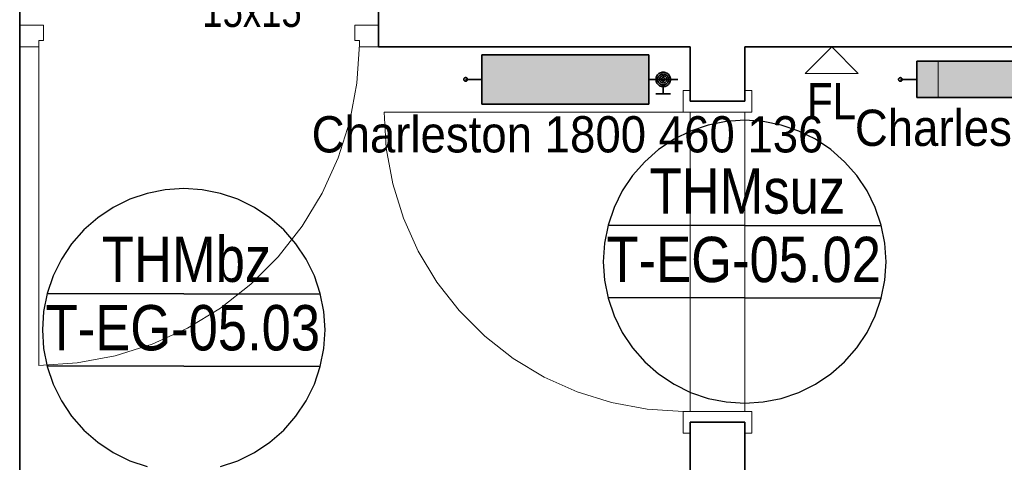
# Model space of a CAD drawing. Extents: x -297 to 573, y -46 to 548.
# Tile 4 of 256: x -39 to 16, y 74 to 98. Entities that reach past the tile are written whole.
import ezdxf
from ezdxf.lldxf.tags import DXFTag

# ---------------------------------------------------------------- set-up
doc = ezdxf.new("R2010")
doc.units = 0
doc.layers.get('0').update_dxf_attribs({"lineweight": 35})
for name, color, linetype, lineweight in [('5_EG-BESTAND', 7, 'Continuous', 25), ('5_EG-HLSE', 7, 'Continuous', 25), ('5_EG-NEU', 7, 'Continuous', 25), ('5_EG-TÜRSTEMPEL', 7, 'Continuous', 25), ('5_EG-WANDFLÄCHENMATERIAL', 7, 'Continuous', 25), ('H_Heizkoerpertext', 7, 'Continuous', 35)]:
    doc.layers.add(name, color=color, linetype=linetype, lineweight=lineweight)
for name, color, linetype, lineweight, true_color in [('H_Heizkoerper', 1, 'Continuous', 35, 0xff0000), ('H_Heizkoerperflaeche', 7, 'Continuous', 35, 0xc0c0c0), ('H_Ruecklauf', 5, 'Continuous', 35, 0x0000ff), ('H_Vorlauf', 1, 'Continuous', 35, 0xff0000)]:
    doc.layers.add(name, color=color, linetype=linetype, lineweight=lineweight, true_color=true_color)
doc.styles.get("Standard").update_dxf_attribs({"font": 'arial.ttf'})
tags = doc.linetypes.add('PUNKT2_S9', pattern=[0.0005, 0, -0.0005]).pattern_tags.tags
tags[6:7] = [DXFTag(74, 4), DXFTag(75, 0), DXFTag(340, '0'), DXFTag(46, 1.0), DXFTag(50, 0.0), DXFTag(44, 0.0), DXFTag(45, 0.0)]
tags[4:5] = [DXFTag(74, 4), DXFTag(75, 0), DXFTag(340, '0'), DXFTag(46, 1.0), DXFTag(50, 0.0), DXFTag(44, 0.0), DXFTag(45, 0.0)]

# ---------------------------------------------------------------- blocks, each defined once
blk = doc.blocks.new('Referenz-A07ALD4Q1N', base_point=(-101.907, -12.836))
at = {"layer": '5_EG-BESTAND', "color": 0, "lineweight": 35}
blk.add_line((-38.525, 109.579), (-38.525, 39.315), dxfattribs=at)
at = {"layer": '5_EG-HLSE', "color": 0, "lineweight": 13}
for p, q in [((-3.82, 96.476), (-13.02, 96.476)), ((-13.02, 96.476), (-13.02, 93.756)), ((-3.82, 93.756), (-3.82, 96.476)), ((12.142, 96.113), (33.302, 96.113)), ((12.142, 96.113), (12.142, 94.113)), ((12.142, 94.113), (33.302, 94.113)), ((-3.82, 93.756), (-13.02, 93.756))]:
    blk.add_line(p, q, dxfattribs=at)
at = {"layer": '5_EG-NEU', "color": 0, "lineweight": 35}
for p, q in [((-18.725, 114.313), (-18.725, 96.913)), ((-18.725, 96.913), (-1.525, 96.913)), ((-1.525, 96.913), (-1.525, 93.913)), ((1.475, 96.913), (1.475, 93.913)), ((1.475, 96.913), (34.101, 96.913)), ((-1.525, 93.913), (1.475, 93.913)), ((-1.525, 76.213), (-1.525, 38.847)), ((-1.525, 76.213), (1.475, 76.213)), ((1.475, 76.213), (1.475, 38.818))]:
    blk.add_line(p, q, dxfattribs=at)
at = {"layer": '5_EG-NEU', "color": 0, "lineweight": 13}
for p, q in [((-38.525, 98.113), (-38.525, 96.913)), ((-37.215, 98.113), (-38.525, 98.113)), ((-37.215, 97.253), (-37.215, 98.113)), ((-20.035, 97.253), (-20.035, 98.113)), ((-20.035, 98.113), (-18.725, 98.113)), ((-18.725, 98.113), (-18.725, 96.913)), ((-37.215, 97.253), (-37.475, 97.253)), ((-37.475, 97.253), (-37.475, 96.913)), ((-20.035, 97.253), (-19.775, 97.253)), ((-19.775, 97.253), (-19.775, 96.913)), ((-38.525, 96.913), (-37.475, 96.913)), ((-37.475, 97.043), (-37.475, 79.343)), ((-19.917, 94.914), (-19.775, 97.043)), ((-18.725, 96.913), (-19.775, 96.913)), ((-20.312, 92.817), (-19.917, 94.914)), ((-1.925, 94.513), (-1.925, 93.313)), ((-1.525, 94.513), (-1.925, 94.513)), ((-1.525, 93.913), (-1.525, 94.513)), ((1.875, 94.513), (1.475, 94.513)), ((1.475, 94.513), (1.475, 93.913)), ((1.875, 93.313), (1.875, 94.513)), ((1.475, 93.913), (-1.525, 93.913)), ((-18.425, 93.313), (-18.305, 91.324)), ((-1.925, 93.313), (-18.425, 93.313)), ((-1.925, 93.313), (1.875, 93.313)), ((-20.954, 90.783), (-20.312, 92.817)), ((-18.305, 91.324), (-17.946, 89.365)), ((-21.836, 88.84), (-20.954, 90.783)), ((-17.946, 89.365), (-17.353, 87.462)), ((-22.943, 87.016), (-21.836, 88.84)), ((-17.353, 87.462), (-16.535, 85.645)), ((-24.261, 85.338), (-22.943, 87.016)), ((-25.77, 83.829), (-24.261, 85.338)), ((-16.535, 85.645), (-15.504, 83.94)), ((-27.448, 82.511), (-25.77, 83.829)), ((-15.504, 83.94), (-14.276, 82.372)), ((-29.272, 81.404), (-27.448, 82.511)), ((-14.276, 82.372), (-12.867, 80.963)), ((-31.215, 80.522), (-29.272, 81.404)), ((-12.867, 80.963), (-11.298, 79.734)), ((-33.249, 79.879), (-31.215, 80.522)), ((-35.346, 79.484), (-33.249, 79.879)), ((-37.475, 79.343), (-35.346, 79.484)), ((-11.298, 79.734), (-9.593, 78.703)), ((-9.593, 78.703), (-7.776, 77.886)), ((-7.776, 77.886), (-5.874, 77.293)), ((-5.874, 77.293), (-3.914, 76.934)), ((-3.914, 76.934), (-1.925, 76.813)), ((-1.925, 75.613), (-1.925, 76.813)), ((-1.925, 76.813), (1.875, 76.813)), ((1.875, 76.813), (1.875, 75.613)), ((1.475, 76.213), (-1.525, 76.213)), ((-1.525, 76.213), (-1.525, 75.613)), ((1.475, 75.613), (1.475, 76.213)), ((-1.525, 75.613), (-1.925, 75.613)), ((1.875, 75.613), (1.475, 75.613))]:
    blk.add_line(p, q, dxfattribs=at)
at = {"layer": '5_EG-NEU', "color": 0, "linetype": 'PUNKT2_S9', "lineweight": 13, "ltscale": 0.13}
for p, q in [((-1.525, 93.313), (-1.525, 76.813)), ((1.475, 93.313), (1.475, 76.813))]:
    blk.add_line(p, q, dxfattribs=at)
at = {"layer": '5_EG-TÜRSTEMPEL', "color": 0, "lineweight": -2}
for p, q in [((-0.544, 92.598), (-1.51, 92.27)), ((0.457, 92.797), (-0.544, 92.598)), ((1.475, 92.863), (0.457, 92.797)), ((2.493, 92.797), (1.475, 92.863)), ((3.494, 92.598), (2.493, 92.797)), ((4.46, 92.27), (3.494, 92.598)), ((-2.425, 91.818), (-3.274, 91.252)), ((-1.51, 92.27), (-2.425, 91.818)), ((5.375, 91.818), (4.46, 92.27)), ((6.223, 91.252), (5.375, 91.818)), ((-3.274, 91.252), (-4.041, 90.579)), ((6.99, 90.579), (6.223, 91.252)), ((-4.041, 90.579), (-4.713, 89.812)), ((7.663, 89.812), (6.99, 90.579)), ((-4.713, 89.812), (-5.28, 88.963)), ((8.23, 88.963), (7.663, 89.812)), ((-29.472, 89.099), (-30.49, 89.033)), ((-28.454, 89.033), (-29.472, 89.099)), ((-31.491, 88.834), (-32.457, 88.506)), ((-30.49, 89.033), (-31.491, 88.834)), ((-27.453, 88.834), (-28.454, 89.033)), ((-26.487, 88.506), (-27.453, 88.834)), ((-5.28, 88.963), (-5.731, 88.048)), ((8.681, 88.048), (8.23, 88.963)), ((-33.372, 88.054), (-34.22, 87.488)), ((-32.457, 88.506), (-33.372, 88.054)), ((-25.572, 88.054), (-26.487, 88.506)), ((-24.724, 87.488), (-25.572, 88.054)), ((-5.731, 88.048), (-6.059, 87.082)), ((9.009, 87.082), (8.681, 88.048)), ((-34.22, 87.488), (-34.987, 86.815)), ((-23.957, 86.815), (-24.724, 87.488)), ((-6.059, 87.082), (-6.258, 86.081)), ((1.475, 87.063), (-6.064, 87.063)), ((1.475, 87.063), (9.014, 87.063)), ((9.208, 86.081), (9.009, 87.082)), ((-34.987, 86.815), (-35.66, 86.048)), ((-23.284, 86.048), (-23.957, 86.815)), ((-35.66, 86.048), (-36.227, 85.199)), ((-22.717, 85.199), (-23.284, 86.048)), ((-6.258, 86.081), (-6.325, 85.063)), ((9.275, 85.063), (9.208, 86.081)), ((-36.227, 85.199), (-36.678, 84.284)), ((-22.266, 84.284), (-22.717, 85.199)), ((-6.325, 85.063), (-6.258, 84.045)), ((9.208, 84.045), (9.275, 85.063)), ((-36.678, 84.284), (-37.006, 83.318)), ((-21.938, 83.318), (-22.266, 84.284)), ((-6.258, 84.045), (-6.059, 83.045)), ((9.009, 83.045), (9.208, 84.045)), ((-37.006, 83.318), (-37.205, 82.318)), ((-29.472, 83.299), (-37.011, 83.299)), ((-29.472, 83.299), (-21.933, 83.299)), ((-21.739, 82.318), (-21.938, 83.318)), ((1.475, 83.063), (-6.064, 83.063)), ((-6.059, 83.045), (-5.731, 82.078)), ((1.475, 83.063), (9.014, 83.063)), ((8.681, 82.078), (9.009, 83.045)), ((-37.205, 82.318), (-37.272, 81.299)), ((-21.672, 81.299), (-21.739, 82.318)), ((-5.731, 82.078), (-5.28, 81.163)), ((8.23, 81.163), (8.681, 82.078)), ((-37.272, 81.299), (-37.205, 80.281)), ((-21.739, 80.281), (-21.672, 81.299)), ((-5.28, 81.163), (-4.713, 80.315)), ((7.663, 80.315), (8.23, 81.163)), ((-37.205, 80.281), (-37.006, 79.281)), ((-21.938, 79.281), (-21.739, 80.281)), ((-4.713, 80.315), (-4.041, 79.548)), ((6.99, 79.548), (7.663, 80.315)), ((-4.041, 79.548), (-3.274, 78.875)), ((6.223, 78.875), (6.99, 79.548)), ((-29.472, 79.299), (-37.011, 79.299)), ((-37.006, 79.281), (-36.678, 78.315)), ((-29.472, 79.299), (-21.933, 79.299)), ((-22.266, 78.315), (-21.938, 79.281)), ((-3.274, 78.875), (-2.425, 78.308)), ((5.375, 78.308), (6.223, 78.875)), ((-36.678, 78.315), (-36.227, 77.399)), ((-22.717, 77.399), (-22.266, 78.315)), ((-2.425, 78.308), (-1.51, 77.857)), ((4.46, 77.857), (5.375, 78.308)), ((-1.51, 77.857), (-0.544, 77.529)), ((3.494, 77.529), (4.46, 77.857)), ((-36.227, 77.399), (-35.66, 76.551)), ((-23.284, 76.551), (-22.717, 77.399)), ((-0.544, 77.529), (0.457, 77.33)), ((0.457, 77.33), (1.475, 77.263)), ((1.475, 77.263), (2.493, 77.33)), ((2.493, 77.33), (3.494, 77.529)), ((-35.66, 76.551), (-34.987, 75.784)), ((-23.957, 75.784), (-23.284, 76.551)), ((-34.987, 75.784), (-34.22, 75.111)), ((-24.724, 75.111), (-23.957, 75.784)), ((-34.22, 75.111), (-33.372, 74.544)), ((-25.572, 74.544), (-24.724, 75.111)), ((-33.372, 74.544), (-32.457, 74.093)), ((-26.487, 74.093), (-25.572, 74.544)), ((-32.457, 74.093), (-31.491, 73.765)), ((-27.453, 73.765), (-26.487, 74.093))]:
    blk.add_line(p, q, dxfattribs=at)
at = {"layer": '5_EG-WANDFLÄCHENMATERIAL', "color": 0, "lineweight": 18}
for p, q in [((6.275, 96.913), (4.804, 95.442)), ((6.275, 96.913), (7.745, 95.443)), ((7.745, 95.443), (4.804, 95.442))]:
    blk.add_line(p, q, dxfattribs=at)
at = {"layer": '5_EG-HLSE', "color": 0, "lineweight": 18, "insert": (-28.449, 99.809), "char_height": 1.8, "attachment_point": 1}
blk.add_mtext('{\\W0.8;\\fArial;15x15}', dxfattribs=at)
at = {"layer": '5_EG-TÜRSTEMPEL', "color": 0, "lineweight": -2, "char_height": 2.5, "attachment_point": 1}
for s, insert in [('{\\W0.83;\\fArial;THMsuz}', (-3.77, 90.215)), ('{\\W0.83;\\fArial;THMbz}', (-33.988, 86.451)), ('{\\W0.83;\\fArial;T-EG-05.02}', (-6.147, 86.437)), ('{\\W0.83;\\fArial;T-EG-05.03}', (-37.094, 82.673))]:
    blk.add_mtext(s, dxfattribs=dict(at, insert=insert))
at = {"layer": '5_EG-WANDFLÄCHENMATERIAL', "color": 0, "lineweight": 18, "insert": (4.914, 94.909), "char_height": 2, "attachment_point": 1}
blk.add_mtext('{\\W0.83;\\fArial;FL}', dxfattribs=at)
blk = doc.blocks.new('Heizkörper-A07ALD5G1N', base_point=(-23.817, 89.69))
at = {"color": 0, "linetype": 'ByBlock', "lineweight": -2, "ltscale": 0.35}
for p, q in [((-13.02, 93.756), (-13.02, 96.476)), ((-13.02, 96.476), (-3.82, 96.476)), ((-3.82, 96.476), (-3.82, 93.756)), ((-3.82, 93.756), (-13.02, 93.756))]:
    blk.add_line(p, q, dxfattribs=at)
at = {"layer": 'H_Heizkoerperflaeche', "linetype": 'ByBlock', "lineweight": -2, "ltscale": 0.35}
for points in [[(-13.02, 93.756), (-3.82, 93.756), (-13.02, 96.476)], [(-3.82, 93.756), (-13.02, 96.476), (-3.82, 96.476)]]:
    blk.add_solid(points, dxfattribs=at)
at = {"layer": 'H_Ruecklauf', "linetype": 'ByBlock', "lineweight": -2, "ltscale": 0.35}
for p, q in [((-14.019, 95.129), (-14.02, 95.116)), ((-14.02, 95.116), (-14.019, 95.103)), ((-14.017, 95.142), (-14.019, 95.129)), ((-14.019, 95.103), (-14.017, 95.09)), ((-14.013, 95.154), (-14.017, 95.142)), ((-14.017, 95.09), (-14.013, 95.078)), ((-14.007, 95.166), (-14.013, 95.154)), ((-14.013, 95.078), (-14.007, 95.066)), ((-14, 95.177), (-14.007, 95.166)), ((-13.991, 95.187), (-14, 95.177)), ((-13.981, 95.195), (-13.991, 95.187)), ((-13.97, 95.203), (-13.981, 95.195)), ((-13.959, 95.208), (-13.97, 95.203)), ((-13.946, 95.213), (-13.959, 95.208)), ((-13.933, 95.215), (-13.946, 95.213)), ((-13.92, 95.216), (-13.933, 95.215)), ((-13.907, 95.215), (-13.92, 95.216)), ((-13.02, 95.116), (-13.92, 95.116)), ((-13.894, 95.213), (-13.907, 95.215)), ((-13.882, 95.208), (-13.894, 95.213)), ((-13.87, 95.203), (-13.882, 95.208)), ((-13.859, 95.195), (-13.87, 95.203)), ((-13.85, 95.187), (-13.859, 95.195)), ((-13.841, 95.177), (-13.85, 95.187)), ((-13.834, 95.166), (-13.841, 95.177)), ((-13.828, 95.154), (-13.834, 95.166)), ((-13.834, 95.066), (-13.828, 95.078)), ((-13.824, 95.142), (-13.828, 95.154)), ((-13.828, 95.078), (-13.824, 95.09)), ((-13.821, 95.129), (-13.824, 95.142)), ((-13.824, 95.09), (-13.821, 95.103)), ((-13.82, 95.116), (-13.821, 95.129)), ((-13.821, 95.103), (-13.82, 95.116)), ((-14.007, 95.066), (-14, 95.055)), ((-14, 95.055), (-13.991, 95.045)), ((-13.991, 95.045), (-13.981, 95.037)), ((-13.981, 95.037), (-13.97, 95.029)), ((-13.97, 95.029), (-13.959, 95.024)), ((-13.959, 95.024), (-13.946, 95.02)), ((-13.946, 95.02), (-13.933, 95.017)), ((-13.933, 95.017), (-13.92, 95.016)), ((-13.92, 95.016), (-13.907, 95.017)), ((-13.907, 95.017), (-13.894, 95.02)), ((-13.894, 95.02), (-13.882, 95.024)), ((-13.882, 95.024), (-13.87, 95.029)), ((-13.87, 95.029), (-13.859, 95.037)), ((-13.859, 95.037), (-13.85, 95.045)), ((-13.85, 95.045), (-13.841, 95.055)), ((-13.841, 95.055), (-13.834, 95.066))]:
    blk.add_line(p, q, dxfattribs=at)
at = {"layer": 'H_Vorlauf', "color": 0, "linetype": 'ByBlock', "lineweight": -2, "ltscale": 0.35}
for p, q in [((-3.82, 95.116), (-2.22, 95.116)), ((-3.417, 95.168), (-3.42, 95.116)), ((-3.42, 95.116), (-3.417, 95.064)), ((-3.407, 95.22), (-3.417, 95.168)), ((-3.39, 95.269), (-3.407, 95.22)), ((-3.367, 95.316), (-3.39, 95.269)), ((-3.338, 95.36), (-3.367, 95.316)), ((-3.303, 95.399), (-3.338, 95.36)), ((-3.318, 95.155), (-3.32, 95.116)), ((-3.32, 95.116), (-3.318, 95.077)), ((-3.31, 95.194), (-3.318, 95.155)), ((-3.318, 95.077), (-3.31, 95.038)), ((-3.297, 95.231), (-3.31, 95.194)), ((-3.264, 95.433), (-3.303, 95.399)), ((-3.28, 95.266), (-3.297, 95.231)), ((-3.258, 95.299), (-3.28, 95.266)), ((-3.22, 95.463), (-3.264, 95.433)), ((-3.232, 95.328), (-3.258, 95.299)), ((-3.203, 95.354), (-3.232, 95.328)), ((-3.173, 95.486), (-3.22, 95.463)), ((-3.219, 95.142), (-3.22, 95.116)), ((-3.22, 95.116), (-3.219, 95.09)), ((-3.213, 95.168), (-3.219, 95.142)), ((-3.219, 95.09), (-3.213, 95.064)), ((-3.205, 95.193), (-3.213, 95.168)), ((-3.193, 95.216), (-3.205, 95.193)), ((-3.17, 95.376), (-3.203, 95.354)), ((-3.179, 95.238), (-3.193, 95.216)), ((-3.162, 95.258), (-3.179, 95.238)), ((-3.124, 95.502), (-3.173, 95.486)), ((-3.135, 95.393), (-3.17, 95.376)), ((-3.142, 95.275), (-3.162, 95.258)), ((-3.12, 95.289), (-3.142, 95.275)), ((-3.098, 95.406), (-3.135, 95.393)), ((-3.072, 95.513), (-3.124, 95.502)), ((-3.097, 95.301), (-3.12, 95.289)), ((-3.119, 95.129), (-3.12, 95.116)), ((-3.12, 95.116), (-3.119, 95.103)), ((-3.117, 95.142), (-3.119, 95.129)), ((-3.119, 95.103), (-3.117, 95.09)), ((-3.113, 95.154), (-3.117, 95.142)), ((-3.117, 95.09), (-3.113, 95.078)), ((-3.107, 95.166), (-3.113, 95.154)), ((-3.113, 95.078), (-3.107, 95.066)), ((-3.1, 95.177), (-3.107, 95.166)), ((-3.091, 95.187), (-3.1, 95.177)), ((-3.059, 95.414), (-3.098, 95.406)), ((-3.072, 95.309), (-3.097, 95.301)), ((-3.081, 95.195), (-3.091, 95.187)), ((-3.07, 95.203), (-3.081, 95.195)), ((-3.02, 95.516), (-3.072, 95.513)), ((-3.046, 95.314), (-3.072, 95.309)), ((-3.059, 95.208), (-3.07, 95.203)), ((-3.02, 95.416), (-3.059, 95.414)), ((-3.046, 95.213), (-3.059, 95.208)), ((-3.02, 95.316), (-3.046, 95.314)), ((-3.033, 95.215), (-3.046, 95.213)), ((-3.02, 95.216), (-3.033, 95.215)), ((-2.968, 95.513), (-3.02, 95.516)), ((-2.981, 95.414), (-3.02, 95.416)), ((-2.994, 95.314), (-3.02, 95.316)), ((-3.007, 95.215), (-3.02, 95.216)), ((-2.994, 95.213), (-3.007, 95.215)), ((-2.969, 95.309), (-2.994, 95.314)), ((-2.982, 95.208), (-2.994, 95.213)), ((-2.97, 95.203), (-2.982, 95.208)), ((-2.943, 95.406), (-2.981, 95.414)), ((-2.959, 95.195), (-2.97, 95.203)), ((-2.944, 95.301), (-2.969, 95.309)), ((-2.917, 95.502), (-2.968, 95.513)), ((-2.95, 95.187), (-2.959, 95.195)), ((-2.941, 95.177), (-2.95, 95.187)), ((-2.92, 95.289), (-2.944, 95.301)), ((-2.905, 95.393), (-2.943, 95.406)), ((-2.934, 95.166), (-2.941, 95.177)), ((-2.928, 95.154), (-2.934, 95.166)), ((-2.934, 95.066), (-2.928, 95.078)), ((-2.924, 95.142), (-2.928, 95.154)), ((-2.928, 95.078), (-2.924, 95.09)), ((-2.921, 95.129), (-2.924, 95.142)), ((-2.924, 95.09), (-2.921, 95.103)), ((-2.92, 95.116), (-2.921, 95.129)), ((-2.921, 95.103), (-2.92, 95.116)), ((-2.899, 95.275), (-2.92, 95.289)), ((-2.867, 95.486), (-2.917, 95.502)), ((-2.87, 95.376), (-2.905, 95.393)), ((-2.879, 95.258), (-2.899, 95.275)), ((-2.862, 95.238), (-2.879, 95.258)), ((-2.838, 95.354), (-2.87, 95.376)), ((-2.82, 95.463), (-2.867, 95.486)), ((-2.847, 95.216), (-2.862, 95.238)), ((-2.836, 95.193), (-2.847, 95.216)), ((-2.808, 95.328), (-2.838, 95.354)), ((-2.827, 95.168), (-2.836, 95.193)), ((-2.822, 95.142), (-2.827, 95.168)), ((-2.827, 95.064), (-2.822, 95.09)), ((-2.82, 95.116), (-2.822, 95.142)), ((-2.822, 95.09), (-2.82, 95.116)), ((-2.777, 95.433), (-2.82, 95.463)), ((-2.782, 95.299), (-2.808, 95.328)), ((-2.76, 95.266), (-2.782, 95.299)), ((-2.737, 95.399), (-2.777, 95.433)), ((-2.743, 95.231), (-2.76, 95.266)), ((-2.73, 95.194), (-2.743, 95.231)), ((-2.703, 95.36), (-2.737, 95.399)), ((-2.723, 95.155), (-2.73, 95.194)), ((-2.73, 95.038), (-2.723, 95.077)), ((-2.72, 95.116), (-2.723, 95.155)), ((-2.723, 95.077), (-2.72, 95.116)), ((-2.674, 95.316), (-2.703, 95.36)), ((-2.651, 95.269), (-2.674, 95.316)), ((-2.634, 95.22), (-2.651, 95.269)), ((-2.624, 95.168), (-2.634, 95.22)), ((-2.62, 95.116), (-2.624, 95.168)), ((-2.624, 95.064), (-2.62, 95.116)), ((-3.417, 95.064), (-3.407, 95.013)), ((-3.407, 95.013), (-3.39, 94.963)), ((-3.39, 94.963), (-3.367, 94.916)), ((-3.367, 94.916), (-3.338, 94.873)), ((-3.338, 94.873), (-3.303, 94.833)), ((-3.31, 95.038), (-3.297, 95.001)), ((-3.303, 94.833), (-3.264, 94.799)), ((-3.297, 95.001), (-3.28, 94.966)), ((-3.28, 94.966), (-3.258, 94.933)), ((-3.264, 94.799), (-3.22, 94.77)), ((-3.258, 94.933), (-3.232, 94.904)), ((-3.232, 94.904), (-3.203, 94.878)), ((-3.22, 94.77), (-3.173, 94.747)), ((-3.213, 95.064), (-3.205, 95.04)), ((-3.205, 95.04), (-3.193, 95.016)), ((-3.203, 94.878), (-3.17, 94.856)), ((-3.193, 95.016), (-3.179, 94.994)), ((-3.179, 94.994), (-3.162, 94.975)), ((-3.173, 94.747), (-3.124, 94.73)), ((-3.17, 94.856), (-3.135, 94.839)), ((-3.162, 94.975), (-3.142, 94.957)), ((-3.142, 94.957), (-3.12, 94.943)), ((-3.135, 94.839), (-3.098, 94.826)), ((-3.124, 94.73), (-3.072, 94.72)), ((-3.12, 94.943), (-3.097, 94.931)), ((-3.107, 95.066), (-3.1, 95.055)), ((-3.1, 95.055), (-3.091, 95.045)), ((-3.098, 94.826), (-3.059, 94.819)), ((-3.097, 94.931), (-3.072, 94.923)), ((-3.091, 95.045), (-3.081, 95.037)), ((-3.081, 95.037), (-3.07, 95.029)), ((-3.072, 94.923), (-3.046, 94.918)), ((-3.072, 94.72), (-3.02, 94.716)), ((-3.07, 95.029), (-3.059, 95.024)), ((-3.059, 95.024), (-3.046, 95.02)), ((-3.059, 94.819), (-3.02, 94.816)), ((-3.046, 95.02), (-3.033, 95.017)), ((-3.046, 94.918), (-3.02, 94.916)), ((-3.033, 95.017), (-3.02, 95.016)), ((-3.02, 95.016), (-3.007, 95.017)), ((-3.02, 94.916), (-2.994, 94.918)), ((-3.02, 94.816), (-2.981, 94.819)), ((-3.02, 94.716), (-2.968, 94.72)), ((-3.02, 94.716), (-3.02, 94.316)), ((-3.007, 95.017), (-2.994, 95.02)), ((-2.994, 95.02), (-2.982, 95.024)), ((-2.994, 94.918), (-2.969, 94.923)), ((-2.982, 95.024), (-2.97, 95.029)), ((-2.981, 94.819), (-2.943, 94.826)), ((-2.97, 95.029), (-2.959, 95.037)), ((-2.969, 94.923), (-2.944, 94.931)), ((-2.968, 94.72), (-2.917, 94.73)), ((-2.959, 95.037), (-2.95, 95.045)), ((-2.95, 95.045), (-2.941, 95.055)), ((-2.944, 94.931), (-2.92, 94.943)), ((-2.943, 94.826), (-2.905, 94.839)), ((-2.941, 95.055), (-2.934, 95.066)), ((-2.92, 94.943), (-2.899, 94.957)), ((-2.917, 94.73), (-2.867, 94.747)), ((-2.905, 94.839), (-2.87, 94.856)), ((-2.899, 94.957), (-2.879, 94.975)), ((-2.879, 94.975), (-2.862, 94.994)), ((-2.87, 94.856), (-2.838, 94.878)), ((-2.867, 94.747), (-2.82, 94.77)), ((-2.862, 94.994), (-2.847, 95.016)), ((-2.847, 95.016), (-2.836, 95.04)), ((-2.838, 94.878), (-2.808, 94.904)), ((-2.836, 95.04), (-2.827, 95.064)), ((-2.82, 94.77), (-2.777, 94.799)), ((-2.808, 94.904), (-2.782, 94.933)), ((-2.782, 94.933), (-2.76, 94.966)), ((-2.777, 94.799), (-2.737, 94.833)), ((-2.76, 94.966), (-2.743, 95.001)), ((-2.743, 95.001), (-2.73, 95.038)), ((-2.737, 94.833), (-2.703, 94.873)), ((-2.703, 94.873), (-2.674, 94.916)), ((-2.674, 94.916), (-2.651, 94.963)), ((-2.651, 94.963), (-2.634, 95.013)), ((-2.634, 95.013), (-2.624, 95.064)), ((-2.62, 94.316), (-3.42, 94.316))]:
    blk.add_line(p, q, dxfattribs=at)
at = {"layer": 'H_Heizkoerpertext', "linetype": 'ByBlock', "lineweight": -2, "ltscale": 0.35, "insert": (-22.417, 93.089), "char_height": 2, "attachment_point": 1}
blk.add_mtext('{\\W0.9;\\fArial;Charleston 1800 460 136}', dxfattribs=at)
blk = doc.blocks.new('Heizkörper-A07ALD5I1N', base_point=(6.152, 90.047))
at = {"color": 0, "linetype": 'ByBlock', "lineweight": -2, "ltscale": 0.35}
for p, q in [((10.967, 94.113), (10.967, 96.113)), ((10.967, 96.113), (32.127, 96.113)), ((32.127, 96.113), (32.127, 94.113)), ((32.127, 94.113), (10.967, 94.113))]:
    blk.add_line(p, q, dxfattribs=at)
at = {"layer": 'H_Heizkoerperflaeche', "linetype": 'ByBlock', "lineweight": -2, "ltscale": 0.35}
for points in [[(10.967, 94.113), (32.127, 94.113), (10.967, 96.113)], [(32.127, 94.113), (10.967, 96.113), (32.127, 96.113)]]:
    blk.add_solid(points, dxfattribs=at)
at = {"layer": 'H_Ruecklauf', "linetype": 'ByBlock', "lineweight": -2, "ltscale": 0.35}
for p, q in [((9.97, 95.139), (9.967, 95.126)), ((9.967, 95.126), (9.967, 95.113)), ((9.967, 95.113), (9.967, 95.1)), ((9.967, 95.1), (9.97, 95.087)), ((9.974, 95.152), (9.97, 95.139)), ((9.97, 95.087), (9.974, 95.075)), ((9.98, 95.163), (9.974, 95.152)), ((9.974, 95.075), (9.98, 95.063)), ((9.987, 95.174), (9.98, 95.163)), ((9.996, 95.184), (9.987, 95.174)), ((10.006, 95.193), (9.996, 95.184)), ((10.017, 95.2), (10.006, 95.193)), ((10.028, 95.206), (10.017, 95.2)), ((10.041, 95.21), (10.028, 95.206)), ((10.054, 95.213), (10.041, 95.21)), ((10.067, 95.213), (10.054, 95.213)), ((10.08, 95.213), (10.067, 95.213)), ((10.967, 95.113), (10.067, 95.113)), ((10.093, 95.21), (10.08, 95.213)), ((10.105, 95.206), (10.093, 95.21)), ((10.117, 95.2), (10.105, 95.206)), ((10.128, 95.193), (10.117, 95.2)), ((10.137, 95.184), (10.128, 95.193)), ((10.146, 95.174), (10.137, 95.184)), ((10.153, 95.163), (10.146, 95.174)), ((10.159, 95.152), (10.153, 95.163)), ((10.153, 95.063), (10.159, 95.075)), ((10.163, 95.139), (10.159, 95.152)), ((10.159, 95.075), (10.163, 95.087)), ((10.166, 95.126), (10.163, 95.139)), ((10.163, 95.087), (10.166, 95.1)), ((10.167, 95.113), (10.166, 95.126)), ((10.166, 95.1), (10.167, 95.113)), ((9.98, 95.063), (9.987, 95.052)), ((9.987, 95.052), (9.996, 95.043)), ((9.996, 95.043), (10.006, 95.034)), ((10.006, 95.034), (10.017, 95.027)), ((10.017, 95.027), (10.028, 95.021)), ((10.028, 95.021), (10.041, 95.017)), ((10.041, 95.017), (10.054, 95.014)), ((10.054, 95.014), (10.067, 95.013)), ((10.067, 95.013), (10.08, 95.014)), ((10.08, 95.014), (10.093, 95.017)), ((10.093, 95.017), (10.105, 95.021)), ((10.105, 95.021), (10.117, 95.027)), ((10.117, 95.027), (10.128, 95.034)), ((10.128, 95.034), (10.137, 95.043)), ((10.137, 95.043), (10.146, 95.052)), ((10.146, 95.052), (10.153, 95.063))]:
    blk.add_line(p, q, dxfattribs=at)
at = {"layer": 'H_Vorlauf', "color": 0, "linetype": 'ByBlock', "lineweight": -2, "ltscale": 0.35}
for p, q in [((32.127, 95.113), (33.727, 95.113)), ((32.53, 95.166), (32.527, 95.113)), ((32.527, 95.113), (32.53, 95.061)), ((32.54, 95.217), (32.53, 95.166)), ((32.557, 95.266), (32.54, 95.217)), ((32.58, 95.313), (32.557, 95.266)), ((32.609, 95.357), (32.58, 95.313)), ((32.644, 95.396), (32.609, 95.357)), ((32.629, 95.153), (32.627, 95.113)), ((32.627, 95.113), (32.629, 95.074)), ((32.637, 95.191), (32.629, 95.153)), ((32.629, 95.074), (32.637, 95.036)), ((32.649, 95.228), (32.637, 95.191)), ((32.683, 95.431), (32.644, 95.396)), ((32.667, 95.263), (32.649, 95.228)), ((32.689, 95.296), (32.667, 95.263)), ((32.727, 95.46), (32.683, 95.431)), ((32.715, 95.325), (32.689, 95.296)), ((32.744, 95.351), (32.715, 95.325)), ((32.774, 95.483), (32.727, 95.46)), ((32.728, 95.139), (32.727, 95.113)), ((32.727, 95.113), (32.728, 95.087)), ((32.733, 95.165), (32.728, 95.139)), ((32.728, 95.087), (32.733, 95.062)), ((32.742, 95.19), (32.733, 95.165)), ((32.753, 95.213), (32.742, 95.19)), ((32.777, 95.373), (32.744, 95.351)), ((32.768, 95.235), (32.753, 95.213)), ((32.785, 95.255), (32.768, 95.235)), ((32.823, 95.5), (32.774, 95.483)), ((32.812, 95.391), (32.777, 95.373)), ((32.805, 95.272), (32.785, 95.255)), ((32.827, 95.287), (32.805, 95.272)), ((32.849, 95.403), (32.812, 95.391)), ((32.874, 95.51), (32.823, 95.5)), ((32.85, 95.298), (32.827, 95.287)), ((32.83, 95.139), (32.827, 95.126)), ((32.827, 95.126), (32.827, 95.113)), ((32.827, 95.113), (32.827, 95.1)), ((32.827, 95.1), (32.83, 95.087)), ((32.834, 95.152), (32.83, 95.139)), ((32.83, 95.087), (32.834, 95.075)), ((32.84, 95.163), (32.834, 95.152)), ((32.834, 95.075), (32.84, 95.063)), ((32.847, 95.174), (32.84, 95.163)), ((32.856, 95.184), (32.847, 95.174)), ((32.887, 95.411), (32.849, 95.403)), ((32.875, 95.307), (32.85, 95.298)), ((32.866, 95.193), (32.856, 95.184)), ((32.877, 95.2), (32.866, 95.193)), ((32.927, 95.513), (32.874, 95.51)), ((32.901, 95.312), (32.875, 95.307)), ((32.888, 95.206), (32.877, 95.2)), ((32.927, 95.413), (32.887, 95.411)), ((32.901, 95.21), (32.888, 95.206)), ((32.927, 95.313), (32.901, 95.312)), ((32.914, 95.213), (32.901, 95.21)), ((32.927, 95.213), (32.914, 95.213)), ((32.979, 95.51), (32.927, 95.513)), ((32.966, 95.411), (32.927, 95.413)), ((32.953, 95.312), (32.927, 95.313)), ((32.94, 95.213), (32.927, 95.213)), ((32.953, 95.21), (32.94, 95.213)), ((32.978, 95.307), (32.953, 95.312)), ((32.965, 95.206), (32.953, 95.21)), ((32.977, 95.2), (32.965, 95.206)), ((33.004, 95.403), (32.966, 95.411)), ((32.988, 95.193), (32.977, 95.2)), ((33.003, 95.298), (32.978, 95.307)), ((33.03, 95.5), (32.979, 95.51)), ((32.997, 95.184), (32.988, 95.193)), ((33.006, 95.174), (32.997, 95.184)), ((33.027, 95.287), (33.003, 95.298)), ((33.041, 95.391), (33.004, 95.403)), ((33.013, 95.163), (33.006, 95.174)), ((33.019, 95.152), (33.013, 95.163)), ((33.013, 95.063), (33.019, 95.075)), ((33.023, 95.139), (33.019, 95.152)), ((33.019, 95.075), (33.023, 95.087)), ((33.026, 95.126), (33.023, 95.139)), ((33.023, 95.087), (33.026, 95.1)), ((33.027, 95.113), (33.026, 95.126)), ((33.026, 95.1), (33.027, 95.113)), ((33.048, 95.272), (33.027, 95.287)), ((33.08, 95.483), (33.03, 95.5)), ((33.077, 95.373), (33.041, 95.391)), ((33.068, 95.255), (33.048, 95.272)), ((33.085, 95.235), (33.068, 95.255)), ((33.109, 95.351), (33.077, 95.373)), ((33.127, 95.46), (33.08, 95.483)), ((33.1, 95.213), (33.085, 95.235)), ((33.111, 95.19), (33.1, 95.213)), ((33.139, 95.325), (33.109, 95.351)), ((33.12, 95.165), (33.111, 95.19)), ((33.125, 95.139), (33.12, 95.165)), ((33.12, 95.062), (33.125, 95.087)), ((33.127, 95.113), (33.125, 95.139)), ((33.125, 95.087), (33.127, 95.113)), ((33.17, 95.431), (33.127, 95.46)), ((33.165, 95.296), (33.139, 95.325)), ((33.186, 95.263), (33.165, 95.296)), ((33.209, 95.396), (33.17, 95.431)), ((33.204, 95.228), (33.186, 95.263)), ((33.216, 95.191), (33.204, 95.228)), ((33.244, 95.357), (33.209, 95.396)), ((33.224, 95.153), (33.216, 95.191)), ((33.216, 95.036), (33.224, 95.074)), ((33.227, 95.113), (33.224, 95.153)), ((33.224, 95.074), (33.227, 95.113)), ((33.273, 95.313), (33.244, 95.357)), ((33.296, 95.266), (33.273, 95.313)), ((33.313, 95.217), (33.296, 95.266)), ((33.323, 95.166), (33.313, 95.217)), ((33.327, 95.113), (33.323, 95.166)), ((33.323, 95.061), (33.327, 95.113)), ((32.53, 95.061), (32.54, 95.01)), ((32.54, 95.01), (32.557, 94.96)), ((32.557, 94.96), (32.58, 94.913)), ((32.58, 94.913), (32.609, 94.87)), ((32.609, 94.87), (32.644, 94.831)), ((32.637, 95.036), (32.649, 94.999)), ((32.644, 94.831), (32.683, 94.796)), ((32.649, 94.999), (32.667, 94.963)), ((32.667, 94.963), (32.689, 94.931)), ((32.683, 94.796), (32.727, 94.767)), ((32.689, 94.931), (32.715, 94.901)), ((32.715, 94.901), (32.744, 94.875)), ((32.727, 94.767), (32.774, 94.744)), ((32.733, 95.062), (32.742, 95.037)), ((32.742, 95.037), (32.753, 95.013)), ((32.744, 94.875), (32.777, 94.854)), ((32.753, 95.013), (32.768, 94.992)), ((32.768, 94.992), (32.785, 94.972)), ((32.774, 94.744), (32.823, 94.727)), ((32.777, 94.854), (32.812, 94.836)), ((32.785, 94.972), (32.805, 94.955)), ((32.805, 94.955), (32.827, 94.94)), ((32.812, 94.836), (32.849, 94.824)), ((32.823, 94.727), (32.874, 94.717)), ((32.827, 94.94), (32.85, 94.929)), ((32.84, 95.063), (32.847, 95.052)), ((32.847, 95.052), (32.856, 95.043)), ((32.849, 94.824), (32.887, 94.816)), ((32.85, 94.929), (32.875, 94.92)), ((32.856, 95.043), (32.866, 95.034)), ((32.866, 95.034), (32.877, 95.027)), ((32.874, 94.717), (32.927, 94.713)), ((32.875, 94.92), (32.901, 94.915)), ((32.877, 95.027), (32.888, 95.021)), ((32.887, 94.816), (32.927, 94.813)), ((32.888, 95.021), (32.901, 95.017)), ((32.901, 95.017), (32.914, 95.014)), ((32.901, 94.915), (32.927, 94.913)), ((32.914, 95.014), (32.927, 95.013)), ((32.927, 95.013), (32.94, 95.014)), ((32.927, 94.913), (32.953, 94.915)), ((32.927, 94.813), (32.966, 94.816)), ((32.927, 94.713), (32.979, 94.717)), ((32.927, 94.713), (32.927, 94.313)), ((32.94, 95.014), (32.953, 95.017)), ((32.953, 95.017), (32.965, 95.021)), ((32.953, 94.915), (32.978, 94.92)), ((32.965, 95.021), (32.977, 95.027)), ((32.966, 94.816), (33.004, 94.824)), ((32.977, 95.027), (32.988, 95.034)), ((32.978, 94.92), (33.003, 94.929)), ((32.979, 94.717), (33.03, 94.727)), ((32.988, 95.034), (32.997, 95.043)), ((32.997, 95.043), (33.006, 95.052)), ((33.003, 94.929), (33.027, 94.94)), ((33.004, 94.824), (33.041, 94.836)), ((33.006, 95.052), (33.013, 95.063)), ((33.027, 94.94), (33.048, 94.955)), ((33.03, 94.727), (33.08, 94.744)), ((33.041, 94.836), (33.077, 94.854)), ((33.048, 94.955), (33.068, 94.972)), ((33.068, 94.972), (33.085, 94.992)), ((33.077, 94.854), (33.109, 94.875)), ((33.08, 94.744), (33.127, 94.767)), ((33.085, 94.992), (33.1, 95.013)), ((33.1, 95.013), (33.111, 95.037)), ((33.109, 94.875), (33.139, 94.901)), ((33.111, 95.037), (33.12, 95.062)), ((33.127, 94.767), (33.17, 94.796)), ((33.139, 94.901), (33.165, 94.931)), ((33.165, 94.931), (33.186, 94.963)), ((33.17, 94.796), (33.209, 94.831)), ((33.186, 94.963), (33.204, 94.999)), ((33.204, 94.999), (33.216, 95.036)), ((33.209, 94.831), (33.244, 94.87)), ((33.244, 94.87), (33.273, 94.913)), ((33.273, 94.913), (33.296, 94.96)), ((33.296, 94.96), (33.313, 95.01)), ((33.313, 95.01), (33.323, 95.061)), ((33.327, 94.313), (32.527, 94.313))]:
    blk.add_line(p, q, dxfattribs=at)
at = {"layer": 'H_Heizkoerpertext', "linetype": 'ByBlock', "lineweight": -2, "ltscale": 0.35, "insert": (7.552, 93.447), "char_height": 2, "attachment_point": 1}
blk.add_mtext('{\\W0.9;\\fArial;Charleston 900 1058 100}', dxfattribs=at)

msp = doc.modelspace()

# ---------------------------------------------------------------- block references
at = {"color": 251, "lineweight": 25, "ltscale": 0.25, "true_color": 0x585858}
msp.add_blockref('Referenz-A07ALD4Q1N', (-101.907, -12.836), dxfattribs=at)
at = {"layer": 'H_Heizkoerper', "ltscale": 0.35}
for name, p in [('Heizkörper-A07ALD5G1N', (-23.817, 89.69)), ('Heizkörper-A07ALD5I1N', (6.152, 90.047))]:
    msp.add_blockref(name, p, dxfattribs=at)

doc.saveas('drawing.dxf')
